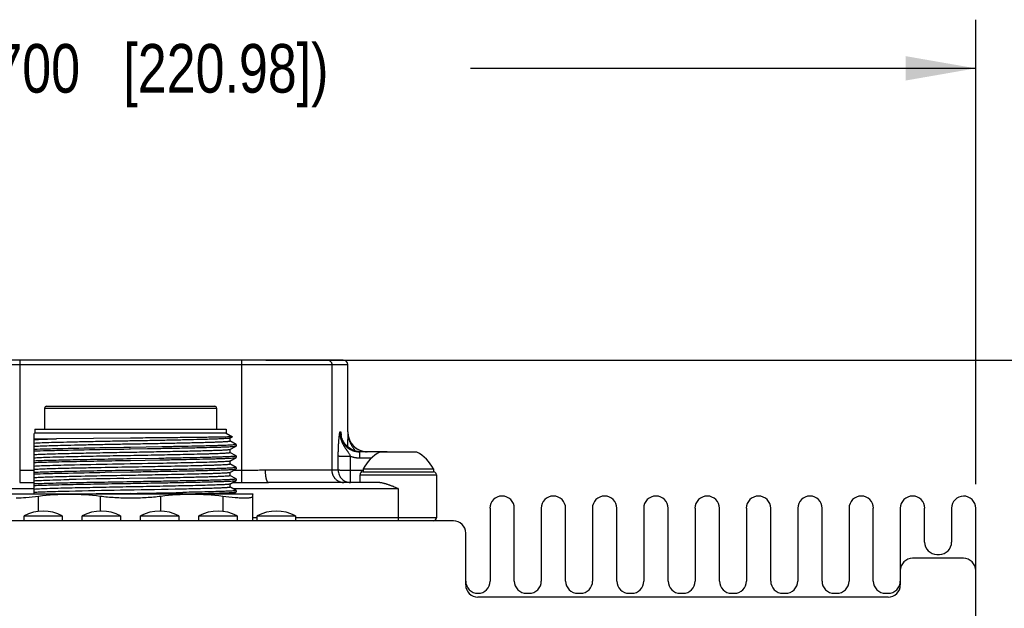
# Model space of a CAD drawing. Header units: inches. Extents: x 0 to 34, y 0 to 22.
# Tile 122 of 124: x 28.5 to 31.1, y 5.6 to 7.1. Entities that reach past the tile are written whole.
import ezdxf

# ---------------------------------------------------------------- set-up
doc = ezdxf.new("R2010")
doc.units = ezdxf.units.IN
doc.header["$LTSCALE"] = 1.87
doc.header["$MEASUREMENT"] = 0
doc.layers.get('0').update_dxf_attribs({"linetype": 'CONTINUOUS'})
doc.layers.add('DIMENSIONS', color=7, linetype='CONTINUOUS')
doc.styles.get("Standard").update_dxf_attribs({"font": 'txt', "width": 0.8})
doc.dimstyles.new('DIMSTYLE_1', dxfattribs={"dimtxt": 0.125, "dimasz": 0.18, "dimexe": 0.125, "dimexo": 0.0625, "dimgap": 0.0625, "dimtad": 0, "dimtih": 1, "dimtoh": 1, "dimdec": 3, "dimlfac": 2, "dimzin": 4, "dimdsep": 46, "dimtxsty": 'STANDARD', "dimblk": '_FILLED', "dimblk1": '_FILLED', "dimblk2": '_FILLED', "dimcen": 0.09, "dimadec": 0, "dimazin": 0, "dimtp": 0.001, "dimtm": 0.001, "dimtfac": 1, "dimtdec": 3, "dimtofl": 0, "dimtmove": 0, "dimatfit": 3, "dimldrblk": '_FILLED', "dimfxl": 1, "dimtolj": 1, "dimtzin": 4, "dimarcsym": 0})

# ---------------------------------------------------------------- blocks, each defined once
blk = doc.blocks.new('_FILLED')
at = {"color": 0, "linetype": 'BYBLOCK'}
blk.add_solid([(0, 0), (-1, 0.174), (-1, -0.174)], dxfattribs=at)
blk = doc.blocks.new('*D4')
at = {"layer": 'DIMENSIONS', "color": 2, "linetype": 'CONTINUOUS'}
for p, q in [((29.1645, 6.2306), (32.6166, 6.2306)), ((32.4916, 6.2306), (32.4916, 5.3659)), ((32.4916, 4.2512), (32.4916, 5.1159)), ((30.2851, 4.2512), (32.6166, 4.2512))]:
    blk.add_line(p, q, dxfattribs=at)
at = {"layer": 'DIMENSIONS', "color": 2, "linetype": 'CONTINUOUS', "xscale": 0.18, "yscale": 0.18, "zscale": 0.18}
for p, rotation in [((32.4916, 6.2306), 90), ((32.4916, 4.2512), 270)]:
    blk.add_blockref('_FILLED', p, dxfattribs=dict(at, rotation=rotation))
at = {"layer": 'DIMENSIONS', "color": 2, "linetype": 'CONTINUOUS', "insert": (32.4916, 5.3034), "char_height": 0.125, "width": 1.625, "attachment_point": 2, "line_spacing_factor": 0.9}
blk.add_mtext('(3.959{\\Ftxt.shx;\\W1.000000;\\H0.125000; }[100.55])', dxfattribs=at)
blk = doc.blocks.new('*D30')
at = {"layer": 'DIMENSIONS', "color": 2, "linetype": 'CONTINUOUS'}
for p, q in [((26.6416, 5.9117), (26.6416, 7.1056)), ((30.9916, 5.9117), (30.9916, 7.1056)), ((26.6416, 6.9806), (27.9416, 6.9806)), ((30.9916, 6.9806), (29.6916, 6.9806))]:
    blk.add_line(p, q, dxfattribs=at)
at = {"layer": 'DIMENSIONS', "color": 2, "linetype": 'CONTINUOUS', "xscale": 0.18, "yscale": 0.18, "zscale": 0.18, "rotation": 180}
blk.add_blockref('_FILLED', (26.6416, 6.9806), dxfattribs=at)
at = {"layer": 'DIMENSIONS', "color": 2, "linetype": 'CONTINUOUS', "xscale": 0.18, "yscale": 0.18, "zscale": 0.18}
blk.add_blockref('_FILLED', (30.9916, 6.9806), dxfattribs=at)
at = {"layer": 'DIMENSIONS', "color": 2, "linetype": 'CONTINUOUS', "insert": (28.8166, 7.0431), "char_height": 0.125, "width": 1.625, "attachment_point": 2, "line_spacing_factor": 0.9}
blk.add_mtext('(8.700{\\Ftxt.shx;\\W1.000000;\\H0.125000; }[220.98])', dxfattribs=at)

msp = doc.modelspace()

# ---------------------------------------------------------------- linework, layer by layer
at = {"color": 7, "linetype": 'CONTINUOUS'}
for p, q in [((28.25752, 6.21882), (29.37563, 6.21882)), ((28.26933, 6.23064), (29.36382, 6.23064)), ((28.53115, 6.23064), (28.53115, 5.94628)), ((29.10201, 6.23064), (29.10201, 5.94628)), ((29.33444, 6.21882), (29.33444, 5.94717)), ((29.37563, 6.0456), (29.37563, 6.21882)), ((28.60002, 6.11164), (29.03309, 6.11164)), ((28.5951, 6.10672), (28.5951, 6.05258)), ((28.5951, 6.10672), (29.03801, 6.10672)), ((29.03801, 6.10672), (29.03801, 6.05258)), ((28.57049, 6.04274), (28.56852, 6.04161)), ((28.56852, 5.88615), (28.56852, 6.0416)), ((28.57049, 6.05258), (28.57049, 6.04274)), ((28.57049, 6.05258), (29.06262, 6.05258)), ((29.06262, 6.04274), (28.57049, 6.04274)), ((29.06262, 6.05258), (29.06262, 6.04274)), ((29.06262, 6.04274), (29.07862, 6.0335)), ((29.07212, 6.02967), (29.07862, 6.03342)), ((29.07862, 6.0335), (29.07862, 6.03342)), ((29.35512, 6.0456), (29.35767, 6.0456)), ((29.35767, 6.0456), (29.3587, 6.03777)), ((29.3582, 6.03885), (29.35816, 6.039)), ((29.35818, 6.03885), (29.35817, 6.03895)), ((29.37543, 6.0456), (29.375, 6.00757)), ((29.37563, 6.0456), (29.37543, 6.0456)), ((28.56852, 6.02797), (28.62625, 6.02797)), ((28.81655, 6.02982), (28.62626, 6.02798)), ((28.81656, 6.00582), (28.79877, 6.00551)), ((28.89675, 6.00723), (28.81656, 6.00582)), ((28.89729, 6.00724), (28.89675, 6.00723)), ((29.07214, 6.00011), (29.08809, 6.00932)), ((29.07226, 6.02984), (29.07226, 6.02242)), ((29.08809, 6.01335), (29.07226, 6.02249)), ((29.08809, 6.01334), (29.08821, 6.0132)), ((29.08809, 6.00933), (29.08821, 6.00947)), ((29.08821, 6.01322), (29.08821, 6.00946)), ((28.73762, 5.99141), (28.70814, 5.99082)), ((28.75143, 6.00095), (28.79876, 6.00178)), ((28.79877, 6.00551), (28.75144, 6.00468)), ((28.79876, 6.00178), (28.81258, 6.00202)), ((28.81258, 6.00202), (28.81656, 6.00209)), ((28.81656, 6.00209), (28.85992, 6.00284)), ((29.07226, 6.00025), (29.07226, 5.99289)), ((29.08809, 5.98382), (29.07226, 5.99297)), ((29.08809, 5.98381), (29.08821, 5.98368)), ((29.08821, 5.98369), (29.08821, 5.97993)), ((29.35099, 5.94717), (29.35106, 5.98395)), ((29.38234, 5.94662), (29.38241, 5.9834)), ((29.40652, 5.97894), (29.40652, 5.99441)), ((29.47406, 5.99441), (29.40652, 5.99441)), ((29.55305, 5.99373), (29.45805, 5.99373)), ((29.47406, 5.99441), (29.47406, 5.99373)), ((28.88953, 5.97757), (28.81656, 5.97629)), ((28.81656, 5.97256), (28.89147, 5.97387)), ((28.87974, 5.95715), (28.88663, 5.95728)), ((28.88663, 5.95728), (28.89643, 5.95746)), ((28.89147, 5.97761), (28.88953, 5.97757)), ((28.89643, 5.95746), (28.90323, 5.9576)), ((29.07214, 5.97058), (29.08809, 5.97979)), ((29.07226, 5.97072), (29.07226, 5.96336)), ((29.08809, 5.9543), (29.07226, 5.96344)), ((29.08809, 5.9798), (29.08821, 5.97994)), ((29.40652, 5.97894), (29.43732, 5.97894)), ((28.53115, 5.94628), (28.53115, 5.91538)), ((28.56852, 5.94628), (28.53115, 5.94628)), ((28.7514, 5.94189), (28.81656, 5.94303)), ((28.88661, 5.93513), (28.87972, 5.935)), ((28.90319, 5.93545), (28.88661, 5.93513)), ((28.90421, 5.93547), (28.90319, 5.93545)), ((29.07214, 5.94105), (29.08809, 5.95026)), ((29.07226, 5.9412), (29.07226, 5.93384)), ((29.08809, 5.92477), (29.07226, 5.93391)), ((29.10201, 5.94628), (29.08118, 5.94628)), ((29.08809, 5.95429), (29.08821, 5.95415)), ((29.08809, 5.95028), (29.08821, 5.95041)), ((29.08821, 5.95416), (29.08821, 5.9504)), ((29.10201, 5.94628), (29.10201, 5.91538)), ((29.35099, 5.94717), (29.16296, 5.94717)), ((29.38234, 5.91567), (29.38234, 5.94662)), ((29.41107, 5.94662), (29.38234, 5.94662)), ((29.40713, 5.91567), (29.40713, 5.93536)), ((29.40713, 5.93536), (29.60398, 5.93536)), ((29.41107, 5.94208), (29.41107, 5.94662)), ((29.415, 5.94323), (29.59611, 5.94323)), ((29.4153, 5.95081), (29.4153, 5.94323)), ((29.4153, 5.95081), (29.5958, 5.95081)), ((29.5958, 5.95081), (29.5958, 5.94323)), ((29.60398, 5.93536), (29.60398, 5.82512)), ((28.53115, 5.91538), (28.56852, 5.91538)), ((28.79885, 5.92612), (28.81265, 5.92637)), ((28.81265, 5.92637), (28.85997, 5.92725)), ((29.07214, 5.91152), (29.08809, 5.92074)), ((29.07226, 5.91167), (29.07226, 5.90431)), ((29.08809, 5.89524), (29.07226, 5.90438)), ((29.07881, 5.91538), (29.10201, 5.91538)), ((29.08809, 5.92476), (29.08821, 5.92462)), ((29.08809, 5.92075), (29.08821, 5.92089)), ((29.08821, 5.92463), (29.08821, 5.92087)), ((29.10201, 5.91538), (29.17116, 5.91567)), ((29.45215, 5.91567), (29.17116, 5.91567)), ((28.1276, 5.89993), (28.56852, 5.89993)), ((28.50208, 5.88615), (29.13103, 5.88615)), ((28.57955, 5.84132), (28.57955, 5.88071)), ((28.81656, 5.88771), (28.72782, 5.88615)), ((28.7386, 5.88071), (28.7386, 5.84199)), ((28.89451, 5.84199), (28.89451, 5.88071)), ((28.93097, 5.8991), (28.95073, 5.89951)), ((28.95073, 5.89951), (28.96063, 5.89973)), ((28.9606, 5.89034), (28.95074, 5.89014)), ((29.05356, 5.88071), (29.05356, 5.84132)), ((29.07933, 5.88615), (29.08809, 5.89121)), ((29.07998, 5.89993), (29.50555, 5.89993)), ((29.08809, 5.89523), (29.08821, 5.89509)), ((29.08809, 5.89122), (29.08821, 5.89136)), ((29.08821, 5.8951), (29.08821, 5.89135)), ((29.13103, 5.88615), (29.13152, 5.88595)), ((29.13152, 5.81825), (29.13152, 5.88595)), ((29.50555, 5.89993), (29.50555, 5.81725)), ((28.5423, 5.81825), (28.5423, 5.82975)), ((28.5423, 5.82975), (28.6408, 5.82975)), ((28.6408, 5.82975), (28.6408, 5.81825)), ((28.6923, 5.81825), (28.6923, 5.82975)), ((28.6923, 5.82975), (28.7908, 5.82975)), ((28.7908, 5.82975), (28.7908, 5.81825)), ((28.8423, 5.81825), (28.8423, 5.82975)), ((28.8423, 5.82975), (28.9408, 5.82975)), ((28.9408, 5.82975), (28.9408, 5.81825)), ((28.9923, 5.81825), (28.9923, 5.82975)), ((28.9923, 5.82975), (29.0908, 5.82975)), ((29.0908, 5.82975), (29.0908, 5.81825)), ((29.1423, 5.81825), (29.1423, 5.82975)), ((29.1423, 5.82975), (29.2408, 5.82975)), ((29.2408, 5.82975), (29.2408, 5.81825)), ((29.74155, 5.84925), (29.74155, 5.66225)), ((29.80405, 5.66225), (29.80405, 5.84925)), ((29.87355, 5.84925), (29.87355, 5.66225)), ((29.93605, 5.66225), (29.93605, 5.84925)), ((30.00555, 5.84925), (30.00555, 5.66225)), ((30.06805, 5.66225), (30.06805, 5.84925)), ((30.13755, 5.84925), (30.13755, 5.66225)), ((30.20005, 5.66225), (30.20005, 5.84925)), ((30.26955, 5.84925), (30.26955, 5.66225)), ((30.33205, 5.66225), (30.33205, 5.84925)), ((30.40155, 5.84925), (30.40155, 5.66225)), ((30.46405, 5.66225), (30.46405, 5.84925)), ((30.53355, 5.84925), (30.53355, 5.66225)), ((30.59605, 5.66225), (30.59605, 5.84925)), ((30.66555, 5.84925), (30.66555, 5.66225)), ((30.72805, 5.66225), (30.72805, 5.84925)), ((30.79755, 5.84925), (30.79755, 5.65225)), ((30.86005, 5.76225), (30.86005, 5.84925)), ((30.92955, 5.84925), (30.92955, 5.76225)), ((30.99155, 4.925), (30.99155, 5.84925)), ((29.64755, 5.81725), (27.98555, 5.81725)), ((28.25404, 5.81825), (29.37904, 5.81825)), ((29.1423, 5.82512), (29.13152, 5.82512)), ((29.60398, 5.82512), (29.2408, 5.82512)), ((29.67905, 5.65225), (29.67905, 5.78575)), ((30.89155, 5.73075), (30.89805, 5.73075)), ((30.96005, 5.72075), (30.82905, 5.72075)), ((29.83555, 5.63075), (29.84205, 5.63075)), ((29.96755, 5.63075), (29.97405, 5.63075)), ((30.09955, 5.63075), (30.10605, 5.63075)), ((30.23155, 5.63075), (30.23805, 5.63075)), ((30.36355, 5.63075), (30.37005, 5.63075)), ((30.49555, 5.63075), (30.50205, 5.63075)), ((30.62755, 5.63075), (30.63405, 5.63075)), ((30.75955, 5.63075), (30.76605, 5.63075)), ((30.76605, 5.62075), (29.71055, 5.62075))]:
    msp.add_line(p, q, dxfattribs=at)
msp.add_lwpolyline([(29.40653, 5.99461), (29.40175, 5.99496), (29.39264, 5.99715), (29.38407, 6.00096), (29.37633, 6.00624), (29.36969, 6.01284), (29.36436, 6.02052), (29.36052, 6.02903), (29.35817, 6.03895)], dxfattribs=at)
for centre, radius, start, end in [((29.36382, 6.21882), 0.01181, 0, 90), ((28.60002, 6.10672), 0.00492, 90, 180), ((29.03309, 6.10672), 0.00492, 0, 90), ((29.41677, 6.04674), 0.05911, 181.10916, 187.57469), ((29.4085, 6.04571), 0.05083, 180.1234, 187.75936), ((29.4089, 6.04575), 0.05123, 187.74905, 188.4534), ((28.96629, 5.98824), 0.39552, 7.0149, 7.19377), ((28.98548, 5.99065), 0.37618, 6.86395, 7.00735), ((29.42681, 6.0456), 0.05118, 180, 270), ((29.06263, -11.54433), 17.53874, 91.15816, 91.319769), ((29.50555, 5.90368), 0.10182, 117.8092, 152.42486), ((29.47406, 5.96292), 0.0315, 78.27537, 90), ((29.50555, 5.90368), 0.10182, 27.57514, 62.1908), ((29.415, 5.93536), 0.00787, 90, 180), ((29.41106, 5.89882), 0.0478, 84.90578, 89.9933), ((29.59611, 5.93536), 0.00787, 0, 90), ((29.23075, -19.19124), 25.12107, 90.985133, 91.304906), ((28.07074, 50.81763), 44.93611, 270.951003, 271.12212), ((29.77255, 5.84925), 0.0315, 0, 180), ((29.90455, 5.84925), 0.0315, 0, 180), ((30.03655, 5.84925), 0.0315, 0, 180), ((30.16855, 5.84925), 0.0315, 0, 180), ((30.30055, 5.84925), 0.0315, 0, 180), ((30.43255, 5.84925), 0.0315, 0, 180), ((30.56505, 5.84925), 0.0315, 0, 180), ((30.69705, 5.84925), 0.0315, 0, 180), ((30.82905, 5.84925), 0.0315, 0, 180), ((30.96105, 5.84925), 0.0315, 91.8183, 180), ((30.96005, 5.84925), 0.0315, 0, 90), ((28.59155, 5.73898), 0.10327, 61.51728, 118.48272), ((28.74155, 5.73898), 0.10327, 61.51728, 118.48272), ((28.89155, 5.73898), 0.10327, 61.51728, 118.48272), ((29.04155, 5.73898), 0.10327, 61.51728, 118.48272), ((29.19155, 5.73898), 0.10327, 61.51728, 118.48272), ((29.59611, 5.82512), 0.00787, 270, 360), ((29.64755, 5.78575), 0.0315, 0, 90), ((30.89155, 5.76225), 0.0315, 180, 270), ((30.89805, 5.76225), 0.0315, 270, 360), ((30.82905, 5.68925), 0.0315, 90, 180), ((30.96005, 5.68925), 0.0315, 0, 90), ((29.71055, 5.66225), 0.0315, 180, 360), ((29.71055, 5.65225), 0.0315, 180, 270), ((29.83555, 5.66225), 0.0315, 180, 270), ((29.84205, 5.66225), 0.0315, 270, 360), ((29.96755, 5.66225), 0.0315, 180, 270), ((29.97405, 5.66225), 0.0315, 270, 360), ((30.09955, 5.66225), 0.0315, 180, 270), ((30.10605, 5.66225), 0.0315, 270, 360), ((30.23155, 5.66225), 0.0315, 180, 270), ((30.23805, 5.66225), 0.0315, 270, 360), ((30.36355, 5.66225), 0.0315, 180, 270), ((30.37005, 5.66225), 0.0315, 270, 360), ((30.49555, 5.66225), 0.0315, 180, 270), ((30.50205, 5.66225), 0.0315, 270, 360), ((30.62755, 5.66225), 0.0315, 180, 270), ((30.63405, 5.66225), 0.0315, 270, 360), ((30.75955, 5.66225), 0.0315, 180, 270), ((30.76605, 5.66225), 0.0315, 270, 360), ((30.76605, 5.65225), 0.0315, 270, 360)]:
    msp.add_arc(centre, radius, start, end, dxfattribs=at)
for points, knots in [([(29.32272, 6.23064), (29.3231, 6.23064), (29.32387, 6.2306), (29.32482, 6.23046), (29.32557, 6.23029), (29.32631, 6.23008), (29.32721, 6.22975), (29.32808, 6.22934), (29.32874, 6.22896), (29.32939, 6.22855), (29.33016, 6.22797), (29.33102, 6.22719), (29.33179, 6.22633), (29.33236, 6.22555), (29.33277, 6.2249), (29.33315, 6.22423), (29.33356, 6.22335), (29.33389, 6.22244), (29.33409, 6.22169), (29.33426, 6.22094), (29.3344, 6.21998), (29.33444, 6.21921), (29.33444, 6.21882)], [0, 0, 0, 0, 0.0621715, 0.1244732, 0.1556496, 0.1868214, 0.2491352, 0.3114621, 0.3426497, 0.3738511, 0.4362769, 0.4987522, 0.5612757, 0.6238434, 0.6551495, 0.6864628, 0.7491001, 0.8117921, 0.843174, 0.8745719, 0.9373422, 1, 1, 1, 1]), ([(29.07862, 6.03342), (29.07846, 6.03333), (29.07788, 6.03328), (29.07676, 6.03314), (29.075, 6.03304), (29.07264, 6.03292), (29.06966, 6.0328), (29.06451, 6.03264), (29.05661, 6.03245), (29.04545, 6.03224), (29.03214, 6.03203), (29.01681, 6.03183), (28.9996, 6.03161), (28.9807, 6.03138), (28.95259, 6.03104), (28.91458, 6.03064), (28.86653, 6.03021), (28.83343, 6.02996), (28.81655, 6.02982)], [0, 0, 0, 0, 0.0020369, 0.0063999, 0.013103, 0.0221432, 0.0335098, 0.047169, 0.0812041, 0.1239058, 0.1748825, 0.2335932, 0.2994356, 0.371788, 0.4500001, 0.6212066, 0.8068189, 1, 1, 1, 1]), ([(29.35106, 5.98395), (29.35106, 5.9856), (29.35108, 5.98888), (29.35115, 5.99377), (29.35125, 5.9978), (29.35134, 6.00097), (29.35142, 6.0033), (29.35151, 6.0056), (29.35164, 6.00857), (29.35182, 6.01219), (29.35203, 6.01572), (29.35221, 6.01844), (29.35236, 6.02041), (29.3525, 6.02233), (29.3527, 6.02479), (29.35296, 6.02772), (29.3533, 6.0311), (29.35359, 6.03379), (29.35383, 6.03586), (29.35401, 6.03734), (29.3542, 6.03879), (29.35444, 6.04065), (29.35474, 6.04292), (29.355, 6.04471), (29.35512, 6.0456)], [0, 0, 0, 0, 0.0800207, 0.1592776, 0.2371715, 0.2754441, 0.3131943, 0.3503638, 0.3868929, 0.4578483, 0.5257689, 0.5585328, 0.5904836, 0.621607, 0.651877, 0.7098982, 0.7647075, 0.8165059, 0.8413435, 0.8654982, 0.8890336, 0.9120402, 0.9567356, 1, 1, 1, 1]), ([(29.35512, 6.04559), (29.3551, 6.04463), (29.35511, 6.04269), (29.35527, 6.0398), (29.35557, 6.03693), (29.35601, 6.0341), (29.35657, 6.03133), (29.35725, 6.02862), (29.35803, 6.02599), (29.3589, 6.02343), (29.35986, 6.02096), (29.36088, 6.01857), (29.36196, 6.01628), (29.36308, 6.01408), (29.36423, 6.01196), (29.3654, 6.00994), (29.36658, 6.00801), (29.36775, 6.00615), (29.36892, 6.00437), (29.37007, 6.00266), (29.37119, 6.00101), (29.37228, 5.99942), (29.37334, 5.99789), (29.37436, 5.99641), (29.37534, 5.99498), (29.37658, 5.99314), (29.37803, 5.99092), (29.37963, 5.98833), (29.38108, 5.98585), (29.38198, 5.98421), (29.38241, 5.9834)], [0, 0, 0, 0, 0.0420226, 0.083968, 0.1257063, 0.1670982, 0.2080154, 0.248392, 0.2881655, 0.3272591, 0.365595, 0.4031263, 0.4398032, 0.475563, 0.5103462, 0.544144, 0.5769522, 0.6087571, 0.6395455, 0.6693321, 0.6981368, 0.7259769, 0.7528745, 0.7788765, 0.804036, 0.8284074, 0.874981, 0.9189112, 0.960487, 1, 1, 1, 1]), ([(29.35512, 6.04559), (29.35512, 6.04392), (29.35528, 6.04056), (29.35602, 6.03557), (29.35724, 6.03068), (29.35894, 6.02594), (29.36111, 6.02139), (29.36327, 6.01779), (29.36521, 6.01505), (29.36677, 6.01307), (29.36842, 6.01117), (29.37074, 6.00874), (29.37386, 6.00593), (29.37725, 6.00344), (29.38009, 6.00166), (29.38229, 6.00042), (29.38454, 5.99929), (29.38762, 5.99794), (29.39158, 5.99653), (29.39648, 5.99532), (29.40148, 5.99458), (29.40484, 5.99442), (29.40652, 5.99442)], [0, 0, 0, 0, 0.0624577, 0.1249197, 0.1873792, 0.2498282, 0.3122751, 0.3747327, 0.405974, 0.4372157, 0.4684571, 0.4996985, 0.5621696, 0.6246611, 0.6559232, 0.6871889, 0.7184576, 0.7497298, 0.8122729, 0.8748419, 0.9374231, 1, 1, 1, 1]), ([(29.40719, 5.99446), (29.40571, 5.99452), (29.40274, 5.99476), (29.39835, 5.99551), (29.39403, 5.99663), (29.39053, 5.99787), (29.3878, 5.99904), (29.38512, 6.00033), (29.38189, 6.00215), (29.37882, 6.00425), (29.37648, 6.00608), (29.37479, 6.00752), (29.37316, 6.00904), (29.3716, 6.01063), (29.37011, 6.01228), (29.36822, 6.01457), (29.36605, 6.01758), (29.36414, 6.02076), (29.36279, 6.0234), (29.36186, 6.02542), (29.36102, 6.02748), (29.36002, 6.03027), (29.35901, 6.03384), (29.35844, 6.03676), (29.35822, 6.03822)], [0, 0, 0, 0, 0.0625441, 0.1251008, 0.1876546, 0.2501929, 0.2814634, 0.3127317, 0.3752494, 0.4377584, 0.469015, 0.5002678, 0.5315175, 0.5627655, 0.5940133, 0.6252609, 0.6877383, 0.7502034, 0.7814367, 0.812666, 0.8438929, 0.8751195, 0.9375598, 1, 1, 1, 1]), ([(29.37543, 6.0456), (29.37543, 6.04427), (29.37552, 6.04162), (29.37585, 6.03834), (29.37623, 6.03577), (29.37668, 6.03324), (29.37738, 6.03016), (29.37825, 6.02716), (29.37902, 6.02483), (29.37964, 6.02312), (29.38029, 6.02146), (29.38097, 6.01983), (29.38168, 6.01824), (29.3824, 6.01669), (29.38314, 6.01519), (29.3839, 6.01372), (29.38466, 6.01229), (29.38568, 6.01046), (29.38696, 6.00825), (29.38852, 6.00573), (29.38981, 6.00371), (29.39082, 6.00215), (29.39156, 6.00102), (29.39229, 5.99991), (29.39323, 5.99849), (29.39393, 5.99743), (29.39439, 5.99673)], [0, 0, 0, 0, 0.0748892, 0.1488031, 0.1853463, 0.2215765, 0.2930175, 0.3630241, 0.3974473, 0.4314513, 0.4650148, 0.4981166, 0.5307313, 0.5628299, 0.5943796, 0.6253507, 0.655742, 0.6855597, 0.7434876, 0.7991506, 0.8525815, 0.8784751, 0.9038271, 0.9286418, 0.9529306, 1, 1, 1, 1]), ([(29.37543, 6.0456), (29.37543, 6.04441), (29.37552, 6.04204), (29.37589, 6.0385), (29.37651, 6.03499), (29.37736, 6.03154), (29.37827, 6.02872), (29.37912, 6.02651), (29.37981, 6.02488), (29.38056, 6.02327), (29.38163, 6.02116), (29.3831, 6.0186), (29.38508, 6.01565), (29.38689, 6.01332), (29.38843, 6.01153), (29.38963, 6.01023), (29.39087, 6.00897), (29.39259, 6.00736), (29.39483, 6.00545), (29.39768, 6.00336), (29.40066, 6.00147), (29.40272, 6.00034), (29.40377, 5.99982)], [0, 0, 0, 0, 0.0627474, 0.1254873, 0.1882124, 0.2509114, 0.3135728, 0.3448918, 0.3761997, 0.4074975, 0.4387861, 0.5013276, 0.5638299, 0.6262854, 0.6574975, 0.6886953, 0.7198783, 0.7510476, 0.8133422, 0.8755976, 0.9378166, 1, 1, 1, 1]), ([(28.5685, 6.02621), (28.57231, 6.02637), (28.59157, 6.02709), (28.61083, 6.02759), (28.62629, 6.02797)], [0, 0, 0, 0, 0.1977897, 1, 1, 1, 1]), ([(29.07212, 6.02963), (29.07192, 6.02952), (29.07131, 6.02937), (29.07016, 6.02917), (29.06849, 6.02898), (29.06528, 6.02867), (29.06002, 6.02831), (29.05227, 6.0279), (29.04263, 6.02749), (29.03118, 6.02708), (29.01802, 6.02667), (28.99736, 6.02608), (28.96814, 6.02537), (28.92968, 6.02455), (28.88762, 6.02372), (28.84328, 6.0229), (28.7981, 6.02207), (28.7535, 6.02125), (28.71091, 6.02042), (28.6717, 6.01959), (28.63711, 6.01878), (28.60824, 6.01797), (28.58602, 6.01717), (28.57352, 6.01656), (28.56852, 6.01618)], [0, 0, 0, 0, 0.0013442, 0.0036691, 0.0069902, 0.011307, 0.0228939, 0.0383472, 0.0575444, 0.0803356, 0.1065391, 0.1359459, 0.203408, 0.280571, 0.364974, 0.4539248, 0.5445861, 0.634066, 0.71951, 0.7981933, 0.8676061, 0.9255361, 0.9701383, 1, 1, 1, 1]), ([(28.56852, 6.0088), (28.57361, 6.00918), (28.58631, 6.0098), (28.60891, 6.01061), (28.63829, 6.01142), (28.6735, 6.01225), (28.71339, 6.01309), (28.75664, 6.01392), (28.80185, 6.01476), (28.84754, 6.01559), (28.89222, 6.01643), (28.93443, 6.01727), (28.96742, 6.01798), (28.99155, 6.01856), (29.00759, 6.01899), (29.02208, 6.01941), (29.0349, 6.01983), (29.04591, 6.02024), (29.05504, 6.02066), (29.06144, 6.02102), (29.06556, 6.02132), (29.06791, 6.02153), (29.06972, 6.02173), (29.07109, 6.02195), (29.07181, 6.02211), (29.07228, 6.0223), (29.07228, 6.02241)], [0, 0, 0, 0, 0.0303461, 0.0756796, 0.134596, 0.2052762, 0.2852648, 0.3720265, 0.4627374, 0.5543877, 0.6439937, 0.7286875, 0.8056358, 0.8403888, 0.8723124, 0.9011555, 0.9266672, 0.9485978, 0.9667574, 0.9810492, 0.9867175, 0.991387, 0.9950481, 0.9976936, 0.9993245, 1, 1, 1, 1]), ([(28.85992, 6.00284), (28.87506, 6.00311), (28.90446, 6.00363), (28.94682, 6.00442), (28.9853, 6.00522), (29.01441, 6.00591), (29.03493, 6.00647), (29.04796, 6.00687), (29.05925, 6.00727), (29.06873, 6.00766), (29.07633, 6.00806), (29.08147, 6.0084), (29.08461, 6.0087), (29.08623, 6.00889), (29.08734, 6.00908), (29.08792, 6.00922), (29.08811, 6.00933)], [0, 0, 0, 0, 0.198897, 0.3863402, 0.5565755, 0.7045719, 0.7689324, 0.8261868, 0.8758258, 0.9174435, 0.9508357, 0.9758242, 0.9851143, 0.9922433, 0.9971996, 1, 1, 1, 1]), ([(29.08823, 6.0132), (29.08823, 6.01311), (29.08785, 6.01294), (29.08726, 6.0128), (29.08614, 6.01261), (29.08465, 6.01244), (29.08273, 6.01225), (29.07935, 6.01199), (29.0741, 6.01167), (29.06661, 6.0113), (29.05753, 6.01094), (29.04693, 6.01057), (29.03488, 6.0102), (29.02145, 6.00983), (29.00107, 6.00932), (28.97287, 6.00869), (28.93625, 6.00796), (28.91061, 6.00748), (28.89729, 6.00724)], [0, 0, 0, 0, 0.0014969, 0.0050275, 0.0107406, 0.018645, 0.0287296, 0.0409777, 0.0718877, 0.1112151, 0.1587937, 0.2144162, 0.2776746, 0.348096, 0.4252069, 0.5976031, 0.7908742, 1, 1, 1, 1]), ([(28.65868, 5.98975), (28.6398, 5.98931), (28.61428, 5.98868), (28.58423, 5.98756), (28.57305, 5.987), (28.56852, 5.98665)], [0, 0, 0, 0, 0.6279012, 0.8490011, 1, 1, 1, 1]), ([(28.56852, 5.97927), (28.57305, 5.97961), (28.58423, 5.98018), (28.61427, 5.9813), (28.6398, 5.98193), (28.65867, 5.98237)], [0, 0, 0, 0, 0.1510001, 0.3720996, 1, 1, 1, 1]), ([(28.75144, 6.00468), (28.71506, 6.00404), (28.66453, 6.00311), (28.60357, 6.00163), (28.57898, 6.00086), (28.56855, 6.00041)], [0, 0, 0, 0, 0.5966558, 0.828812, 1, 1, 1, 1]), ([(28.56855, 5.99668), (28.57898, 5.99712), (28.60356, 5.9979), (28.66452, 5.99938), (28.71506, 6.0003), (28.75143, 6.00095)], [0, 0, 0, 0, 0.1711889, 0.4033446, 1, 1, 1, 1]), ([(28.65867, 5.98237), (28.67921, 5.98285), (28.72279, 5.98376), (28.77826, 5.9848), (28.82503, 5.98565), (28.86031, 5.9863), (28.89475, 5.98696), (28.92766, 5.9876), (28.95841, 5.98825), (28.98638, 5.9889), (29.00771, 5.98946), (29.02299, 5.98991), (29.03299, 5.99024), (29.04192, 5.99056), (29.04974, 5.99089), (29.05642, 5.99121), (29.06193, 5.99153), (29.06624, 5.99184), (29.0691, 5.99213), (29.07076, 5.99236), (29.07157, 5.99253), (29.07202, 5.99265), (29.07228, 5.99281), (29.07228, 5.99288)], [0, 0, 0, 0, 0.1489112, 0.3159129, 0.402157, 0.4879779, 0.5717243, 0.6517999, 0.7266129, 0.7946289, 0.8546198, 0.8812537, 0.905459, 0.927095, 0.9460323, 0.9622014, 0.9755524, 0.9860369, 0.9936091, 0.9962914, 0.9982351, 0.9994482, 1, 1, 1, 1]), ([(29.07216, 6.00012), (29.07188, 5.99996), (29.07097, 5.99979), (29.06922, 5.99952), (29.06661, 5.99927), (29.06318, 5.999), (29.05893, 5.99873), (29.05166, 5.99835), (29.04062, 5.99788), (29.02514, 5.99735), (29.00687, 5.99682), (28.98606, 5.99628), (28.96298, 5.99574), (28.93794, 5.9952), (28.9016, 5.99447), (28.85397, 5.99357), (28.79595, 5.99251), (28.75694, 5.99178), (28.73762, 5.99141)], [0, 0, 0, 0, 0.0028184, 0.008137, 0.0159571, 0.0262529, 0.0389924, 0.054142, 0.091532, 0.1380283, 0.1929008, 0.2553571, 0.3246043, 0.3998043, 0.4799025, 0.6503123, 0.826807, 1, 1, 1, 1]), ([(29.08823, 5.98368), (29.08823, 5.98358), (29.08783, 5.98341), (29.08722, 5.98326), (29.08606, 5.98307), (29.08453, 5.9829), (29.08254, 5.98271), (29.07904, 5.98244), (29.07361, 5.98211), (29.06585, 5.98174), (29.05646, 5.98137), (29.0455, 5.981), (29.03305, 5.98062), (29.01919, 5.98024), (28.99817, 5.97972), (28.96912, 5.97908), (28.93147, 5.97834), (28.90514, 5.97785), (28.89147, 5.97761)], [0, 0, 0, 0, 0.0014933, 0.0050363, 0.0107737, 0.0187129, 0.0288419, 0.0411436, 0.0721859, 0.1116758, 0.1594427, 0.2152595, 0.2786915, 0.3492549, 0.4264656, 0.5988914, 0.7918106, 1, 1, 1, 1]), ([(29.35106, 5.98395), (29.35108, 5.98395), (29.35113, 5.98394), (29.35122, 5.98393), (29.35132, 5.98391), (29.35148, 5.9839), (29.35173, 5.98388), (29.35207, 5.98385), (29.35248, 5.98383), (29.35295, 5.98381), (29.35349, 5.98378), (29.3541, 5.98376), (29.35477, 5.98373), (29.3558, 5.9837), (29.35725, 5.98366), (29.35916, 5.98362), (29.3613, 5.98358), (29.36363, 5.98354), (29.36613, 5.98351), (29.36875, 5.98348), (29.37145, 5.98345), (29.3742, 5.98343), (29.37786, 5.98341), (29.38059, 5.98341), (29.38241, 5.9834)], [0, 0, 0, 0, 0.002298, 0.005066, 0.0083107, 0.0120381, 0.0209644, 0.0318904, 0.0448601, 0.0599169, 0.0771038, 0.0964639, 0.1180207, 0.1417209, 0.1952605, 0.2565009, 0.3248597, 0.3996368, 0.4796616, 0.5636454, 0.6502999, 0.7383698, 0.8267346, 1, 1, 1, 1]), ([(29.38241, 5.9834), (29.38336, 5.98303), (29.3853, 5.98234), (29.38825, 5.98144), (29.39123, 5.98067), (29.39375, 5.98014), (29.39577, 5.97979), (29.3973, 5.97956), (29.39883, 5.97937), (29.40087, 5.97916), (29.40344, 5.97899), (29.40549, 5.97894), (29.40652, 5.97894)], [0, 0, 0, 0, 0.1249625, 0.2499776, 0.3749945, 0.4999913, 0.562492, 0.6249951, 0.6875037, 0.7500177, 0.8750336, 1, 1, 1, 1]), ([(29.40377, 5.99982), (29.40456, 5.99942), (29.40575, 5.99887), (29.40736, 5.99819), (29.409, 5.99755), (29.41107, 5.99683), (29.41443, 5.99585), (29.41872, 5.99495), (29.42221, 5.99458), (29.42396, 5.99449)], [0, 0, 0, 0, 0.1251179, 0.1876661, 0.2502059, 0.3752558, 0.5002852, 0.7501996, 1, 1, 1, 1]), ([(28.65868, 5.96023), (28.6398, 5.95979), (28.61428, 5.95916), (28.58423, 5.95803), (28.57305, 5.95747), (28.56852, 5.95713)], [0, 0, 0, 0, 0.627902, 0.8490013, 1, 1, 1, 1]), ([(28.81656, 5.97629), (28.79087, 5.97585), (28.74159, 5.975), (28.67279, 5.97371), (28.61581, 5.97244), (28.58241, 5.97147), (28.56855, 5.97089)], [0, 0, 0, 0, 0.3107894, 0.5959267, 0.8322648, 1, 1, 1, 1]), ([(28.56855, 5.96715), (28.58241, 5.96774), (28.61581, 5.96871), (28.67279, 5.96998), (28.74159, 5.97126), (28.79087, 5.97211), (28.81656, 5.97256)], [0, 0, 0, 0, 0.1677352, 0.4040733, 0.6892106, 1, 1, 1, 1]), ([(28.65867, 5.95284), (28.67525, 5.95323), (28.74894, 5.95479), (28.82263, 5.95606), (28.87974, 5.95715)], [0, 0, 0, 0, 0.2249781, 1, 1, 1, 1]), ([(28.89159, 5.96475), (28.851, 5.96397), (28.77336, 5.96258), (28.69572, 5.96109), (28.65868, 5.96023)], [0, 0, 0, 0, 0.5228147, 1, 1, 1, 1]), ([(28.89147, 5.97387), (28.90483, 5.97411), (28.93061, 5.97459), (28.96754, 5.97532), (29.00071, 5.97604), (29.02562, 5.97667), (29.04309, 5.97719), (29.05412, 5.97755), (29.06367, 5.97792), (29.07167, 5.97828), (29.07809, 5.97864), (29.08244, 5.97896), (29.0851, 5.97922), (29.08648, 5.9794), (29.08744, 5.97958), (29.08795, 5.97971), (29.08811, 5.9798)], [0, 0, 0, 0, 0.2037695, 0.393065, 0.5629759, 0.7095804, 0.773012, 0.8292606, 0.8778946, 0.91866, 0.9513962, 0.975947, 0.9851074, 0.9921701, 0.9971273, 1, 1, 1, 1]), ([(29.07216, 5.97059), (29.072, 5.9705), (29.07152, 5.97037), (29.07008, 5.97009), (29.06732, 5.9698), (29.06289, 5.96944), (29.05699, 5.96909), (29.04965, 5.96873), (29.0409, 5.96837), (29.03078, 5.96801), (29.01478, 5.96751), (28.99194, 5.96689), (28.96151, 5.96617), (28.92759, 5.96546), (28.90389, 5.96499), (28.89159, 5.96475)], [0, 0, 0, 0, 0.0029965, 0.0080556, 0.0244233, 0.049053, 0.0818066, 0.1225329, 0.171076, 0.2272014, 0.2904942, 0.4368174, 0.6065139, 0.7958198, 1, 1, 1, 1]), ([(28.90323, 5.9576), (28.91513, 5.95783), (28.93797, 5.95829), (28.97052, 5.95899), (28.99552, 5.9596), (29.01353, 5.9601), (29.02538, 5.96046), (29.03599, 5.96081), (29.04532, 5.96117), (29.05329, 5.96152), (29.05988, 5.96187), (29.06505, 5.96222), (29.06847, 5.96253), (29.07045, 5.96278), (29.07143, 5.96296), (29.07196, 5.9631), (29.07228, 5.96327), (29.07228, 5.96335)], [0, 0, 0, 0, 0.2108874, 0.4047907, 0.5771239, 0.6540383, 0.7241809, 0.7870993, 0.842343, 0.8895638, 0.9285848, 0.9592481, 0.9814026, 0.9892484, 0.9949266, 0.9984523, 1, 1, 1, 1]), ([(28.56852, 5.94974), (28.57305, 5.95009), (28.58423, 5.95065), (28.61427, 5.95177), (28.6398, 5.9524), (28.65867, 5.95284)], [0, 0, 0, 0, 0.1509998, 0.3720988, 1, 1, 1, 1]), ([(28.65868, 5.9307), (28.6398, 5.93026), (28.61428, 5.92963), (28.58423, 5.9285), (28.57305, 5.92794), (28.56852, 5.9276)], [0, 0, 0, 0, 0.6279028, 0.8490016, 1, 1, 1, 1]), ([(28.81656, 5.94677), (28.79087, 5.94632), (28.74159, 5.94547), (28.67279, 5.94418), (28.61581, 5.94291), (28.58241, 5.94195), (28.56855, 5.94136)], [0, 0, 0, 0, 0.3107894, 0.595927, 0.8322653, 1, 1, 1, 1]), ([(28.56855, 5.93762), (28.57898, 5.93807), (28.60356, 5.93884), (28.66451, 5.94032), (28.71503, 5.94125), (28.7514, 5.94189)], [0, 0, 0, 0, 0.1711904, 0.4033446, 1, 1, 1, 1]), ([(28.87972, 5.935), (28.86044, 5.93463), (28.78676, 5.93327), (28.71308, 5.93197), (28.65868, 5.9307)], [0, 0, 0, 0, 0.2616051, 1, 1, 1, 1]), ([(29.08823, 5.95415), (29.08823, 5.95401), (29.08761, 5.95383), (29.08675, 5.95364), (29.08502, 5.95342), (29.08277, 5.9532), (29.07984, 5.95297), (29.07629, 5.95275), (29.07212, 5.95252), (29.06534, 5.95219), (29.05537, 5.9518), (29.04171, 5.95135), (29.02587, 5.95089), (29.00802, 5.95043), (28.98834, 5.94998), (28.95896, 5.94935), (28.91918, 5.94858), (28.86887, 5.94767), (28.83422, 5.94707), (28.81656, 5.94677)], [0, 0, 0, 0, 0.0014882, 0.0052345, 0.0113404, 0.019799, 0.030589, 0.0436853, 0.0590611, 0.0766891, 0.1185895, 0.1690765, 0.2275715, 0.2934436, 0.3660614, 0.4447931, 0.6176302, 0.8050846, 1, 1, 1, 1]), ([(28.81656, 5.94303), (28.8339, 5.94333), (28.86793, 5.94392), (28.9174, 5.94481), (28.96314, 5.94569), (28.99814, 5.94646), (29.02301, 5.94708), (29.03892, 5.94753), (29.05276, 5.94797), (29.06441, 5.94842), (29.07374, 5.94886), (29.08005, 5.94924), (29.08389, 5.94957), (29.08586, 5.94978), (29.08719, 5.95), (29.08789, 5.95015), (29.08811, 5.95028)], [0, 0, 0, 0, 0.1914263, 0.375794, 0.5463372, 0.6965151, 0.7622915, 0.8210634, 0.8722341, 0.9152298, 0.9497042, 0.9754454, 0.984978, 0.9922544, 0.9972581, 1, 1, 1, 1]), ([(28.85997, 5.92725), (28.87437, 5.92751), (28.9023, 5.92804), (28.94246, 5.92885), (28.97372, 5.92954), (28.9965, 5.93011), (29.01161, 5.93052), (29.02523, 5.93092), (29.03726, 5.93133), (29.04759, 5.93173), (29.05614, 5.93213), (29.06213, 5.93249), (29.06599, 5.93278), (29.06819, 5.93298), (29.06989, 5.93317), (29.07117, 5.93338), (29.07184, 5.93354), (29.07228, 5.93372), (29.07228, 5.93383)], [0, 0, 0, 0, 0.2033398, 0.3943318, 0.5669292, 0.6446618, 0.7159541, 0.7802678, 0.8370648, 0.8858153, 0.926159, 0.9578994, 0.9704854, 0.9808524, 0.9889806, 0.9948555, 0.9984816, 1, 1, 1, 1]), ([(29.07216, 5.94106), (29.07201, 5.94098), (29.07156, 5.94085), (29.07022, 5.94058), (29.06766, 5.9403), (29.06357, 5.93996), (29.05812, 5.93963), (29.05134, 5.93928), (29.04327, 5.93894), (29.03393, 5.93859), (29.01912, 5.93811), (28.99793, 5.93752), (28.96962, 5.93683), (28.93794, 5.93614), (28.91575, 5.9357), (28.90421, 5.93547)], [0, 0, 0, 0, 0.0030429, 0.0081189, 0.0244391, 0.0489226, 0.0814412, 0.1218529, 0.1700109, 0.2257313, 0.2886522, 0.4344277, 0.6039991, 0.7939404, 1, 1, 1, 1]), ([(29.16296, 5.94717), (29.16046, 5.94717), (29.15543, 5.94714), (29.14787, 5.94701), (29.14028, 5.94684), (29.13011, 5.94661), (29.11735, 5.94636), (29.10713, 5.94628), (29.10201, 5.94628)], [0, 0, 0, 0, 0.123352, 0.2473527, 0.3719241, 0.4969794, 0.748152, 1, 1, 1, 1]), ([(29.16296, 5.94717), (29.16296, 5.94623), (29.16299, 5.94431), (29.16309, 5.94142), (29.16327, 5.9385), (29.16348, 5.93607), (29.16369, 5.93414), (29.16388, 5.93271), (29.16408, 5.93132), (29.1643, 5.92995), (29.16453, 5.92862), (29.16479, 5.92733), (29.16506, 5.9261), (29.16535, 5.92492), (29.16566, 5.9238), (29.16598, 5.92274), (29.16632, 5.92175), (29.16666, 5.92084), (29.16702, 5.91999), (29.16738, 5.91922), (29.16775, 5.91852), (29.16812, 5.9179), (29.1685, 5.91736), (29.16888, 5.9169), (29.16927, 5.91651), (29.16965, 5.9162), (29.17003, 5.91597), (29.17035, 5.91582), (29.1706, 5.91575), (29.17079, 5.9157), (29.17097, 5.91568), (29.1711, 5.91567), (29.17116, 5.91567)], [0, 0, 0, 0, 0.0835265, 0.1691903, 0.255847, 0.3423656, 0.38522, 0.4275886, 0.4692986, 0.5101785, 0.5500577, 0.5887674, 0.6261412, 0.6620155, 0.696248, 0.7287678, 0.7595228, 0.7884637, 0.8155455, 0.8407289, 0.8639831, 0.8852898, 0.9046682, 0.9222357, 0.9381468, 0.9525777, 0.9657309, 0.9778384, 0.9835851, 0.9891704, 0.9946299, 1, 1, 1, 1]), ([(29.33444, 5.94717), (29.33444, 5.94614), (29.33451, 5.94459), (29.33476, 5.94255), (29.33502, 5.94102), (29.33536, 5.93951), (29.33577, 5.93802), (29.33625, 5.93656), (29.3368, 5.93511), (29.33743, 5.9337), (29.33812, 5.93232), (29.33887, 5.93097), (29.33969, 5.92967), (29.34058, 5.9284), (29.34183, 5.92678), (29.34355, 5.92486), (29.34545, 5.92313), (29.34706, 5.92186), (29.34832, 5.92097), (29.34961, 5.92015), (29.35095, 5.91938), (29.35232, 5.91869), (29.35372, 5.91806), (29.35515, 5.9175), (29.35661, 5.91702), (29.35809, 5.91661), (29.35959, 5.91627), (29.3611, 5.916), (29.36313, 5.91575), (29.36467, 5.91567), (29.36569, 5.91567)], [0, 0, 0, 0, 0.0626791, 0.0940652, 0.1254556, 0.1568358, 0.1881996, 0.2195495, 0.2508876, 0.2822165, 0.3135384, 0.3448531, 0.3761589, 0.407454, 0.4387368, 0.5012469, 0.5637092, 0.5949325, 0.6261451, 0.6573463, 0.6885353, 0.7197115, 0.750876, 0.7820329, 0.8131862, 0.8443401, 0.875499, 0.9066588, 0.9378074, 1, 1, 1, 1]), ([(29.38235, 5.94662), (29.38042, 5.94663), (29.37756, 5.94663), (29.37377, 5.94666), (29.37103, 5.94668), (29.36838, 5.9467), (29.36585, 5.94673), (29.36346, 5.94676), (29.36123, 5.9468), (29.35918, 5.94684), (29.35733, 5.94688), (29.35592, 5.94692), (29.35489, 5.94695), (29.35421, 5.94697), (29.35359, 5.94699), (29.35303, 5.94702), (29.35254, 5.94704), (29.3521, 5.94707), (29.35173, 5.94709), (29.35147, 5.94711), (29.35128, 5.94713), (29.35117, 5.94714), (29.35108, 5.94716), (29.35102, 5.94717), (29.35099, 5.94717)], [0, 0, 0, 0, 0.1840284, 0.2740896, 0.3618264, 0.4464981, 0.5273831, 0.6037957, 0.6750882, 0.7406579, 0.7999477, 0.8524555, 0.8760251, 0.8977374, 0.9175468, 0.9354115, 0.9512942, 0.9651619, 0.9769864, 0.9867443, 0.9908427, 0.9944186, 0.997471, 1, 1, 1, 1]), ([(29.35099, 5.94717), (29.35099, 5.94511), (29.3514, 5.94099), (29.35319, 5.93504), (29.35611, 5.92956), (29.35873, 5.92636), (29.36018, 5.9249)], [0, 0, 0, 0, 0.2501981, 0.5003093, 0.7502597, 1, 1, 1, 1]), ([(28.56852, 5.92022), (28.57305, 5.92056), (28.58423, 5.92112), (28.61427, 5.92225), (28.6398, 5.92288), (28.65867, 5.92332)], [0, 0, 0, 0, 0.1509995, 0.3720979, 1, 1, 1, 1]), ([(28.81656, 5.91724), (28.79087, 5.91679), (28.74159, 5.91594), (28.67279, 5.91466), (28.61581, 5.91339), (28.58241, 5.91242), (28.56855, 5.91183)], [0, 0, 0, 0, 0.3107893, 0.5959273, 0.8322659, 1, 1, 1, 1]), ([(28.56855, 5.9081), (28.58241, 5.90868), (28.61581, 5.90965), (28.67279, 5.91092), (28.74159, 5.91221), (28.79087, 5.91306), (28.81656, 5.9135)], [0, 0, 0, 0, 0.167734, 0.4040726, 0.6892108, 1, 1, 1, 1]), ([(29.07216, 5.91153), (29.0718, 5.91133), (29.07057, 5.91115), (29.06822, 5.91081), (29.06464, 5.91052), (29.05992, 5.9102), (29.05404, 5.90989), (29.04397, 5.90943), (29.02874, 5.90888), (29.00752, 5.90825), (28.98268, 5.90761), (28.9547, 5.90697), (28.92409, 5.90633), (28.89144, 5.90569), (28.84566, 5.90483), (28.78814, 5.90378), (28.72182, 5.90254), (28.67891, 5.90164), (28.65868, 5.90117)], [0, 0, 0, 0, 0.0029385, 0.0087453, 0.0174072, 0.0288841, 0.0431309, 0.0601003, 0.1019715, 0.1536524, 0.2140659, 0.2821306, 0.3566324, 0.4360796, 0.5189454, 0.688746, 0.8532554, 1, 1, 1, 1]), ([(29.08823, 5.92462), (29.08823, 5.92449), (29.08761, 5.9243), (29.08675, 5.92411), (29.08502, 5.92389), (29.08277, 5.92367), (29.07984, 5.92344), (29.07629, 5.92322), (29.07212, 5.92299), (29.06534, 5.92267), (29.05537, 5.92227), (29.04171, 5.92182), (29.02587, 5.92136), (29.00802, 5.92091), (28.98834, 5.92045), (28.95896, 5.91982), (28.91918, 5.91905), (28.86887, 5.91814), (28.83422, 5.91754), (28.81656, 5.91724)], [0, 0, 0, 0, 0.0014882, 0.0052345, 0.0113404, 0.019799, 0.030589, 0.0436853, 0.0590612, 0.0766891, 0.1185895, 0.1690765, 0.2275715, 0.2934436, 0.3660614, 0.444793, 0.6176302, 0.8050846, 1, 1, 1, 1]), ([(28.81656, 5.9135), (28.8339, 5.9138), (28.86793, 5.91439), (28.9174, 5.91528), (28.96314, 5.91616), (28.99814, 5.91693), (29.02301, 5.91755), (29.03892, 5.918), (29.05276, 5.91845), (29.06441, 5.91889), (29.07374, 5.91933), (29.08005, 5.91971), (29.08389, 5.92004), (29.08586, 5.92025), (29.08719, 5.92047), (29.08789, 5.92062), (29.08811, 5.92075)], [0, 0, 0, 0, 0.1914262, 0.375794, 0.5463373, 0.6965151, 0.7622916, 0.8210634, 0.8722341, 0.9152298, 0.9497042, 0.9754454, 0.984978, 0.9922544, 0.9972581, 1, 1, 1, 1]), ([(28.96063, 5.89973), (28.96881, 5.89991), (28.98434, 5.90027), (29.00629, 5.90083), (29.02545, 5.90139), (29.03954, 5.90188), (29.0492, 5.90228), (29.05516, 5.90256), (29.06024, 5.90284), (29.06442, 5.90312), (29.06772, 5.9034), (29.07006, 5.90366), (29.07148, 5.90391), (29.0721, 5.9041), (29.07228, 5.90424), (29.07228, 5.9043)], [0, 0, 0, 0, 0.2193819, 0.416587, 0.5888741, 0.7335045, 0.7946243, 0.8480115, 0.8935452, 0.931106, 0.9605788, 0.9818587, 0.9948781, 0.9983323, 1, 1, 1, 1]), ([(29.36018, 5.9249), (29.36162, 5.92344), (29.36481, 5.92081), (29.37027, 5.91789), (29.37619, 5.91608), (29.38029, 5.91567), (29.38234, 5.91567)], [0, 0, 0, 0, 0.2502611, 0.5003111, 0.7501993, 1, 1, 1, 1]), ([(29.50555, 5.89993), (29.50328, 5.90084), (29.49873, 5.90266), (29.49304, 5.90489), (29.48849, 5.90662), (29.48565, 5.90767), (29.48339, 5.90849), (29.48114, 5.90928), (29.47889, 5.91005), (29.47663, 5.91079), (29.4744, 5.9115), (29.47217, 5.91217), (29.46994, 5.9128), (29.46774, 5.91339), (29.465, 5.91405), (29.46226, 5.91462), (29.46009, 5.91499), (29.45847, 5.91523), (29.45687, 5.91542), (29.45477, 5.91561), (29.45319, 5.91567), (29.45215, 5.91567)], [0, 0, 0, 0, 0.1315613, 0.2625703, 0.3276856, 0.3924422, 0.4246608, 0.4567593, 0.5205499, 0.55222, 0.5837248, 0.6461847, 0.6771157, 0.7078295, 0.7685461, 0.8282253, 0.8576413, 0.8867575, 0.9155612, 0.9440445, 1, 1, 1, 1]), ([(28.52248, 5.87611), (28.53076, 5.87611), (28.54985, 5.87724), (28.56883, 5.87932), (28.57955, 5.88071)], [0, 0, 0, 0, 0.4338464, 1, 1, 1, 1]), ([(28.65868, 5.90117), (28.6398, 5.90073), (28.61428, 5.9001), (28.58423, 5.89898), (28.57305, 5.89841), (28.56852, 5.89807)], [0, 0, 0, 0, 0.6279037, 0.8490019, 1, 1, 1, 1]), ([(28.56852, 5.89069), (28.57305, 5.89103), (28.58423, 5.89159), (28.61427, 5.89272), (28.6398, 5.89335), (28.65867, 5.89379)], [0, 0, 0, 0, 0.1509992, 0.372097, 1, 1, 1, 1]), ([(28.65867, 5.89379), (28.70272, 5.89482), (28.79349, 5.89651), (28.88426, 5.89814), (28.93097, 5.8991)], [0, 0, 0, 0, 0.4853383, 1, 1, 1, 1]), ([(28.7386, 5.88071), (28.75106, 5.8791), (28.77703, 5.87684), (28.80308, 5.87611), (28.81655, 5.87611)], [0, 0, 0, 0, 0.4825051, 1, 1, 1, 1]), ([(28.81655, 5.87611), (28.83003, 5.87611), (28.85608, 5.87684), (28.88205, 5.8791), (28.89451, 5.88071)], [0, 0, 0, 0, 0.5174949, 1, 1, 1, 1]), ([(28.93759, 5.88615), (28.94813, 5.88635), (28.96828, 5.88675), (28.99694, 5.88738), (29.02233, 5.888), (29.04399, 5.88862), (29.05951, 5.88916), (29.06975, 5.88961), (29.07572, 5.88992), (29.08052, 5.89023), (29.08415, 5.89051), (29.08652, 5.89084), (29.08776, 5.89102), (29.08811, 5.89122)], [0, 0, 0, 0, 0.2099726, 0.4013313, 0.5708702, 0.7156299, 0.8326682, 0.8800418, 0.919782, 0.9517595, 0.97585, 0.9919429, 1, 1, 1, 1]), ([(29.08823, 5.89509), (29.08823, 5.89503), (29.088, 5.89488), (29.08761, 5.89477), (29.0869, 5.89462), (29.08546, 5.89441), (29.08297, 5.89415), (29.0792, 5.89387), (29.07438, 5.89358), (29.06855, 5.89329), (29.0617, 5.89299), (29.05063, 5.89258), (29.0345, 5.89207), (29.0126, 5.89149), (28.98758, 5.8909), (28.9699, 5.89053), (28.9606, 5.89034)], [0, 0, 0, 0, 0.0015873, 0.0050214, 0.0105118, 0.0180856, 0.0394703, 0.0690978, 0.1068539, 0.152616, 0.2062581, 0.2676509, 0.4126774, 0.5849941, 0.7817293, 1, 1, 1, 1]), ([(29.05356, 5.88071), (29.06428, 5.87932), (29.0795, 5.87763), (29.09856, 5.87638), (29.10684, 5.87611), (29.11063, 5.87611)], [0, 0, 0, 0, 0.5661055, 0.801707, 1, 1, 1, 1]), ([(29.11063, 5.87611), (29.11364, 5.87611), (29.11786, 5.87622), (29.12306, 5.87671), (29.12603, 5.87719), (29.12837, 5.8778), (29.13009, 5.87856), (29.13123, 5.87949), (29.13152, 5.88033), (29.13152, 5.88071)], [0, 0, 0, 0, 0.4040374, 0.565581, 0.6997721, 0.8070687, 0.8890692, 0.949962, 1, 1, 1, 1])]:
    msp.add_open_spline(points, degree=3, knots=knots, dxfattribs=at)
for points in [[(28.57955, 5.88071), (28.60589, 5.88411), (28.65907, 5.88779), (28.71225, 5.88411), (28.7386, 5.88071)], [(28.89451, 5.88071), (28.92085, 5.88411), (28.97403, 5.88779), (29.02721, 5.88411), (29.05356, 5.88071)]]:
    msp.add_open_spline(points, degree=3, dxfattribs=at)

# ---------------------------------------------------------------- dimensions: what is measured, and where the dimension line sits
at = {"layer": 'DIMENSIONS', "color": 2, "linetype": 'CONTINUOUS'}
for base, p1, p2, angle, picture, middle in [((26.64155, 6.98064), (30.99155, 5.84925), (26.64155, 5.84925), 180, '*D30', (28.81655, 6.98064)), ((32.49155, 4.25125), (29.10201, 6.23064), (30.22255, 4.25125), 270, '*D4', (32.49155, 5.24094))]:
    dim = msp.add_linear_dim(base=base, p1=p1, p2=p2, angle=angle, text='(<>)', dimstyle='DIMSTYLE_1', dxfattribs=at)
    dim.commit()
    dim.dimension.update_dxf_attribs({"geometry": picture, "text_midpoint": middle, "dimtype": 160})

doc.saveas('drawing.dxf')
